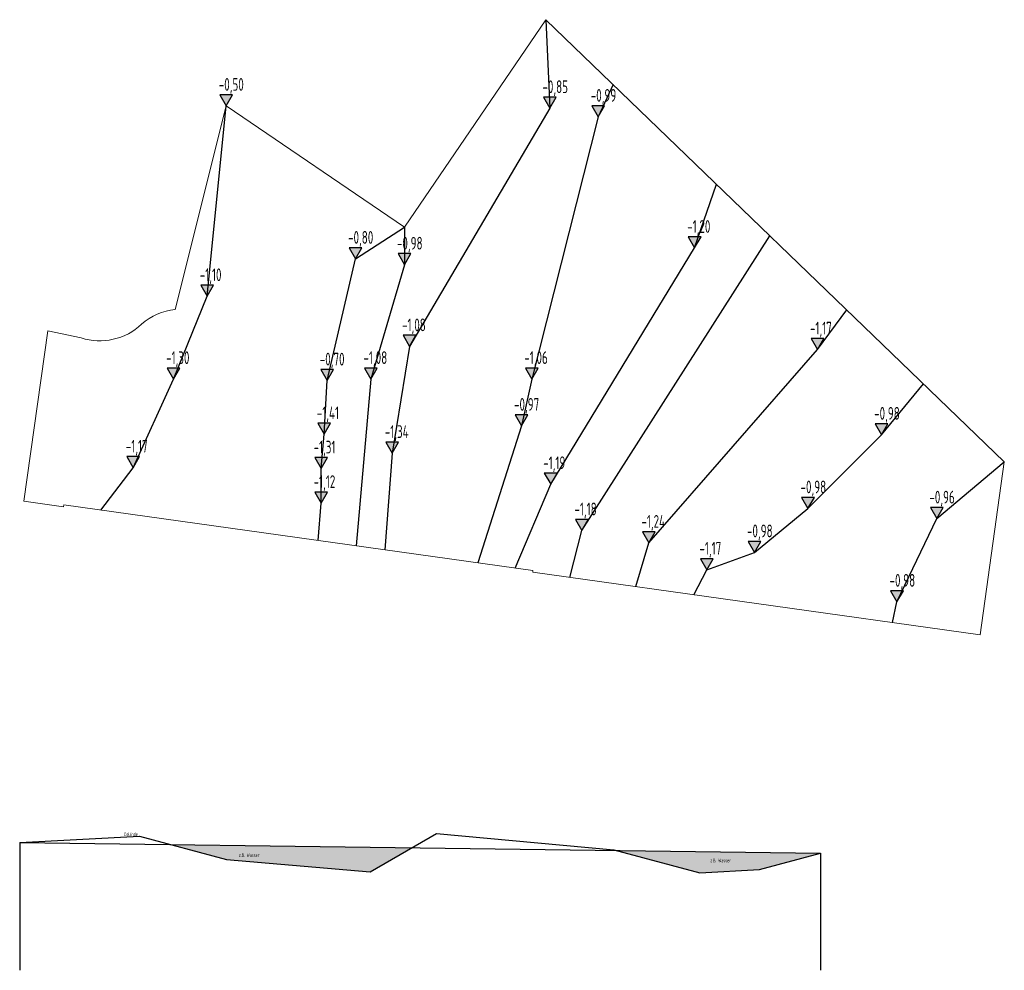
# Model space of a CAD drawing. Header units: millimetres. Extents: x 4275041 to 4410173, y 7471319 to 7601833.
import ezdxf
from ezdxf.enums import TextEntityAlignment as Align

# ---------------------------------------------------------------- set-up
doc = ezdxf.new("R2010")
doc.units = ezdxf.units.MM
doc.header["$LTSCALE"] = 100
doc.layers.add('BEM', color=7, linetype='Continuous')
doc.layers.add('EMSR', color=1, linetype='Continuous', lineweight=25)
doc.layers.add('Rückhaltevolumen', color=7, linetype='Continuous', lineweight=15)
doc.styles.get("Standard").update_dxf_attribs({"font": 'isocp.shx', "width": 0.7})

# ---------------------------------------------------------------- blocks, each defined once
blk = doc.blocks.new('Höhe OK Beschriftung')
at = {"layer": 'BEM'}
blk.add_hatch(color=256, dxfattribs=at).paths.add_polyline_path([(1.75, 3.03), (-1.75, 3.03), (0, 0)])
blk.add_lwpolyline([(-1.75, 3.03), (0, 0), (1.75, 3.03)], close=True, dxfattribs=at)
at = {"layer": 'BEM', "width": 0.7}
blk.add_attdef('HÖHE_BESCHRIFTUNG', text='', height=3.5, dxfattribs=at).set_placement((-1.68, 7.65), align=Align.TOP_LEFT)

msp = doc.modelspace()

# ---------------------------------------------------------------- hatches: boundary and pattern name
at = {"layer": 'EMSR'}
h = msp.add_hatch(color=5, dxfattribs=at)
h.paths.add_polyline_path([(4328856, 7488145), (4295760, 7488595), (4303446, 7486536), (4323148, 7484849)])
h.paths.add_polyline_path([(4384939, 7487381), (4356988, 7487761), (4368376, 7484710), (4376576, 7485140)])

# ---------------------------------------------------------------- linework, layer by layer
for p, q in [((4275041, 7488878), (4275041, 7471319)), ((4384939, 7487381), (4384939, 7471319))]:
    msp.add_line(p, q, dxfattribs=at)
at = {"layer": 'EMSR', "color": 0}
msp.add_line((4275041, 7488878), (4384939, 7487381), dxfattribs=at)
at = {"layer": 'EMSR'}
msp.add_lwpolyline([(4275041, 7488878), (4291490, 7489740), (4303446, 7486536), (4323148, 7484849), (4332259, 7490109), (4356583, 7487870), (4368376, 7484710), (4376576, 7485140), (4384939, 7487381)], dxfattribs=at)
for points in [[(4347256, 7601833, 0), (4347808, 7589679, -850), (4328544, 7556986, -1080), (4326178, 7542328, -1340), (4325144, 7529053, 0)], [(4356475, 7592940, 0), (4354438, 7588491, -990), (4345317, 7552492, -1060), (4343910, 7546071, -970), (4337919, 7527268, 0)], [(4286197, 7534496, 0), (4290631, 7540325, -1170), (4296158, 7552479, -1300), (4300781, 7563864, -1100), (4303387, 7589996, -500)], [(4343031, 7526553, 0), (4347915, 7538053, -1190), (4367677, 7570493, -1200), (4370686, 7579232, 0)], [(4315997, 7530332, 0), (4316402, 7535467, -1120), (4316402, 7540205, -1310), (4316840, 7544909, -1410), (4317249, 7552280, -700), (4321134, 7568994, -800), (4327839, 7573331, 0)], [(4327839, 7573331, 0), (4327839, 7568196, -980), (4323246, 7552492, -1080), (4321232, 7529600, 0)], [(4350554, 7525254, 0), (4352199, 7531713, -1180), (4378013, 7572164, 0)], [(4359597, 7523991, 0), (4361392, 7530007, -1240), (4384527, 7556541, -1170), (4388567, 7561984, 0)], [(4367564, 7522878, 0), (4369360, 7526315, -1170), (4375879, 7528696, -980), (4383229, 7534736, -980), (4393332, 7544839, -980), (4399064, 7551858, 0)], [(4394835, 7519070, 0), (4395446, 7521912, -980), (4400912, 7533333, -960), (4410173, 7541142, 0)]]:
    msp.add_polyline3d(points, dxfattribs=at)
at = {"layer": 'Rückhaltevolumen', "color": 3}
msp.add_lwpolyline([(4283478, 7558133, 0.2712165), (4291779, 7560017, -0.1621851), (4296395, 7562042), (4303387, 7589996), (4327839, 7573331), (4347256, 7601833), (4410173, 7541142), (4406854, 7517391), (4345448, 7525967), (4345482, 7526211), (4281110, 7535207), (4281076, 7534970), (4275628, 7535718), (4278911, 7559121)], format="xyb", close=True, dxfattribs=at)

# ---------------------------------------------------------------- block references
at = {"layer": 'BEM'}
ref = msp.add_blockref('Höhe OK Beschriftung', (4303387, 7589996, -500), dxfattribs=dict(at, xscale=500, yscale=500, zscale=500))
ref.add_attrib('HÖHE_BESCHRIFTUNG_001', '-0,50', (4302362, 7592068, -500), dxfattribs={"height": 1750, "width": 0.7})
ref = msp.add_blockref('Höhe OK Beschriftung', (4347808, 7589679, -850), dxfattribs=dict(at, xscale=500, yscale=500, zscale=500))
ref.add_attrib('HÖHE_BESCHRIFTUNG_001', '-0,85', (4346783, 7591752, -850), dxfattribs={"height": 1750, "width": 0.7})
ref = msp.add_blockref('Höhe OK Beschriftung', (4354438, 7588491, -990), dxfattribs=dict(at, xscale=500, yscale=500, zscale=500))
ref.add_attrib('HÖHE_BESCHRIFTUNG_001', '-0,99', (4353413, 7590564, -990), dxfattribs={"height": 1750, "width": 0.7})
ref = msp.add_blockref('Höhe OK Beschriftung', (4367677, 7570493, -1200), dxfattribs=dict(at, xscale=500, yscale=500, zscale=500))
ref.add_attrib('HÖHE_BESCHRIFTUNG_001', '-1,20', (4366653, 7572566, -1200), dxfattribs={"height": 1750, "width": 0.7})
ref = msp.add_blockref('Höhe OK Beschriftung', (4321134, 7568994, -800), dxfattribs=dict(at, xscale=500, yscale=500, zscale=500))
ref.add_attrib('HÖHE_BESCHRIFTUNG_001', '-0,80', (4320110, 7571067, -800), dxfattribs={"height": 1750, "width": 0.7})
ref = msp.add_blockref('Höhe OK Beschriftung', (4327839, 7568196, -980), dxfattribs=dict(at, xscale=500, yscale=500, zscale=500))
ref.add_attrib('HÖHE_BESCHRIFTUNG_001', '-0,98', (4326815, 7570268, -980), dxfattribs={"height": 1750, "width": 0.7})
ref = msp.add_blockref('Höhe OK Beschriftung', (4300781, 7563864, -1100), dxfattribs=dict(at, xscale=500, yscale=500, zscale=500))
ref.add_attrib('HÖHE_BESCHRIFTUNG_001', '-1,10', (4299756, 7565937, -1100), dxfattribs={"height": 1750, "width": 0.7})
ref = msp.add_blockref('Höhe OK Beschriftung', (4328544, 7556986, -1080), dxfattribs=dict(at, xscale=500, yscale=500, zscale=500))
ref.add_attrib('HÖHE_BESCHRIFTUNG_001', '-1,08', (4327519, 7559059, -1080), dxfattribs={"height": 1750, "width": 0.7})
ref = msp.add_blockref('Höhe OK Beschriftung', (4384527, 7556541, -1170), dxfattribs=dict(at, xscale=500, yscale=500, zscale=500))
ref.add_attrib('HÖHE_BESCHRIFTUNG_001', '-1,17', (4383503, 7558613, -1170), dxfattribs={"height": 1750, "width": 0.7})
ref = msp.add_blockref('Höhe OK Beschriftung', (4296158, 7552479, -1300), dxfattribs=dict(at, xscale=500, yscale=500, zscale=500))
ref.add_attrib('HÖHE_BESCHRIFTUNG_001', '-1,30', (4295134, 7554552, -1300), dxfattribs={"height": 1750, "width": 0.7})
ref = msp.add_blockref('Höhe OK Beschriftung', (4317249, 7552280, -700), dxfattribs=dict(at, xscale=500, yscale=500, zscale=500))
ref.add_attrib('HÖHE_BESCHRIFTUNG_001', '-0,70', (4316224, 7554353, -700), dxfattribs={"height": 1750, "width": 0.7})
ref = msp.add_blockref('Höhe OK Beschriftung', (4323246, 7552492, -1080), dxfattribs=dict(at, xscale=500, yscale=500, zscale=500))
ref.add_attrib('HÖHE_BESCHRIFTUNG_001', '-1,08', (4322222, 7554564, -1080), dxfattribs={"height": 1750, "width": 0.7})
ref = msp.add_blockref('Höhe OK Beschriftung', (4345317, 7552492, -1060), dxfattribs=dict(at, xscale=500, yscale=500, zscale=500))
ref.add_attrib('HÖHE_BESCHRIFTUNG_001', '-1,06', (4344292, 7554564, -1060), dxfattribs={"height": 1750, "width": 0.7})
ref = msp.add_blockref('Höhe OK Beschriftung', (4343910, 7546071, -970), dxfattribs=dict(at, xscale=500, yscale=500, zscale=500))
ref.add_attrib('HÖHE_BESCHRIFTUNG_001', '-0,97', (4342885, 7548144, -970), dxfattribs={"height": 1750, "width": 0.7})
ref = msp.add_blockref('Höhe OK Beschriftung', (4316840, 7544909, -1410), dxfattribs=dict(at, xscale=500, yscale=500, zscale=500))
ref.add_attrib('HÖHE_BESCHRIFTUNG_001', '-1,41', (4315815, 7546982, -1410), dxfattribs={"height": 1750, "width": 0.7})
ref = msp.add_blockref('Höhe OK Beschriftung', (4393332, 7544839, -980), dxfattribs=dict(at, xscale=500, yscale=500, zscale=500))
ref.add_attrib('HÖHE_BESCHRIFTUNG_001', '-0,98', (4392308, 7546912, -980), dxfattribs={"height": 1750, "width": 0.7})
ref = msp.add_blockref('Höhe OK Beschriftung', (4326178, 7542328, -1340), dxfattribs=dict(at, xscale=500, yscale=500, zscale=500))
ref.add_attrib('HÖHE_BESCHRIFTUNG_001', '-1,34', (4325153, 7544401, -1340), dxfattribs={"height": 1750, "width": 0.7})
ref = msp.add_blockref('Höhe OK Beschriftung', (4290631, 7540325, -1170), dxfattribs=dict(at, xscale=500, yscale=500, zscale=500))
ref.add_attrib('HÖHE_BESCHRIFTUNG_001', '-1,17', (4289607, 7542398, -1170), dxfattribs={"height": 1750, "width": 0.7})
ref = msp.add_blockref('Höhe OK Beschriftung', (4316402, 7540205, -1310), dxfattribs=dict(at, xscale=500, yscale=500, zscale=500))
ref.add_attrib('HÖHE_BESCHRIFTUNG_001', '-1,31', (4315378, 7542277, -1310), dxfattribs={"height": 1750, "width": 0.7})
ref = msp.add_blockref('Höhe OK Beschriftung', (4347915, 7538053, -1190), dxfattribs=dict(at, xscale=500, yscale=500, zscale=500))
ref.add_attrib('HÖHE_BESCHRIFTUNG_001', '-1,19', (4346891, 7540126, -1190), dxfattribs={"height": 1750, "width": 0.7})
ref = msp.add_blockref('Höhe OK Beschriftung', (4316402, 7535467, -1120), dxfattribs=dict(at, xscale=500, yscale=500, zscale=500))
ref.add_attrib('HÖHE_BESCHRIFTUNG_001', '-1,12', (4315378, 7537539, -1120), dxfattribs={"height": 1750, "width": 0.7})
ref = msp.add_blockref('Höhe OK Beschriftung', (4383229, 7534736, -980), dxfattribs=dict(at, xscale=500, yscale=500, zscale=500))
ref.add_attrib('HÖHE_BESCHRIFTUNG_001', '-0,98', (4382205, 7536809, -980), dxfattribs={"height": 1750, "width": 0.7})
ref = msp.add_blockref('Höhe OK Beschriftung', (4400912, 7533333, -960), dxfattribs=dict(at, xscale=500, yscale=500, zscale=500))
ref.add_attrib('HÖHE_BESCHRIFTUNG_001', '-0,96', (4399888, 7535406, -960), dxfattribs={"height": 1750, "width": 0.7})
ref = msp.add_blockref('Höhe OK Beschriftung', (4352199, 7531713, -1180), dxfattribs=dict(at, xscale=500, yscale=500, zscale=500))
ref.add_attrib('HÖHE_BESCHRIFTUNG_001', '-1,18', (4351175, 7533786, -1180), dxfattribs={"height": 1750, "width": 0.7})
ref = msp.add_blockref('Höhe OK Beschriftung', (4361392, 7530007, -1240), dxfattribs=dict(at, xscale=500, yscale=500, zscale=500))
ref.add_attrib('HÖHE_BESCHRIFTUNG_001', '-1,24', (4360367, 7532079, -1240), dxfattribs={"height": 1750, "width": 0.7})
ref = msp.add_blockref('Höhe OK Beschriftung', (4375879, 7528696, -980), dxfattribs=dict(at, xscale=500, yscale=500, zscale=500))
ref.add_attrib('HÖHE_BESCHRIFTUNG_001', '-0,98', (4374855, 7530768, -980), dxfattribs={"height": 1750, "width": 0.7})
ref = msp.add_blockref('Höhe OK Beschriftung', (4369360, 7526315, -1170), dxfattribs=dict(at, xscale=500, yscale=500, zscale=500))
ref.add_attrib('HÖHE_BESCHRIFTUNG_001', '-1,17', (4368335, 7528388, -1170), dxfattribs={"height": 1750, "width": 0.7})
ref = msp.add_blockref('Höhe OK Beschriftung', (4395446, 7521912, -980), dxfattribs=dict(at, xscale=500, yscale=500, zscale=500))
ref.add_attrib('HÖHE_BESCHRIFTUNG_001', '-0,98', (4394422, 7523984, -980), dxfattribs={"height": 1750, "width": 0.7})

# ---------------------------------------------------------------- texts
at = {"layer": 'EMSR', "char_height": 500, "width": 5486.23, "attachment_point": 1}
for s, insert in [('Gelände', (4289358, 7490274)), ('z.B. Wasser', (4305115, 7487384)), ('z.B. Wasser', (4369826, 7486654))]:
    msp.add_mtext(s, dxfattribs=dict(at, insert=insert))

doc.saveas('drawing.dxf')
